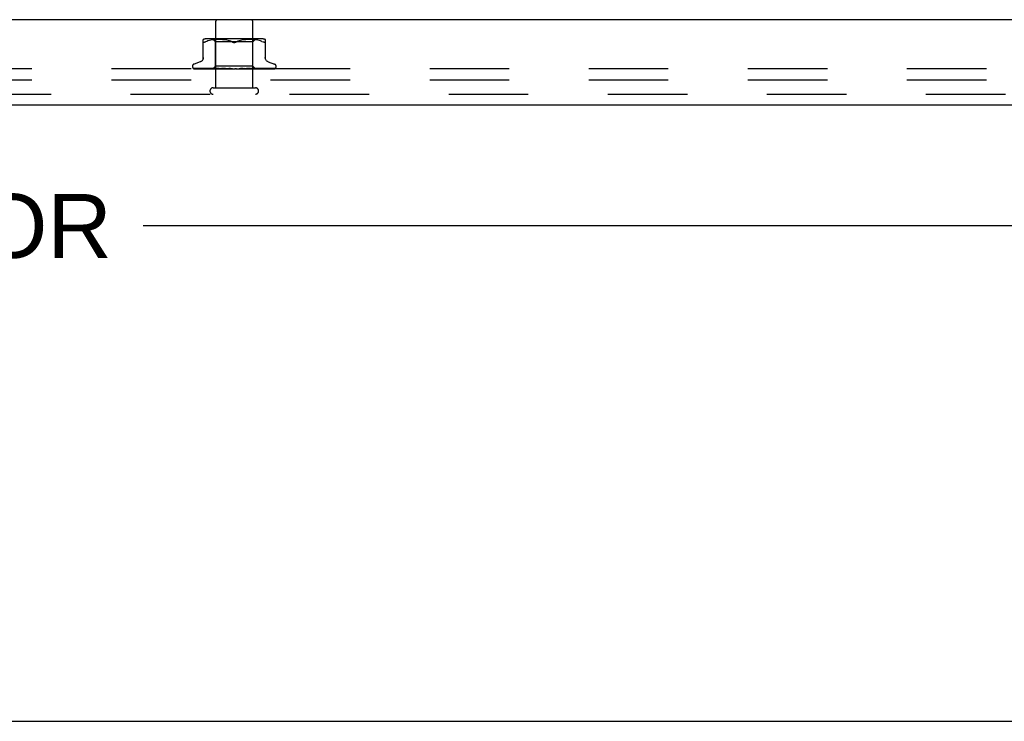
# Model space of a CAD drawing. Header units: inches. Extents: x 0 to 97.1, y 0 to 62.9.
# Tile 31 of 56: x 83.9 to 90.5, y 0 to 4.7. Entities that reach past the tile are written whole.
import ezdxf

# ---------------------------------------------------------------- set-up
doc = ezdxf.new("R2010")
doc.units = ezdxf.units.IN
doc.header["$LTSCALE"] = 5.342857
doc.header["$MEASUREMENT"] = 0
doc.linetypes.add('HIDDEN', pattern=[0.2, 0.1, -0.1])
doc.layers.get('0').update_dxf_attribs({"linetype": 'CONTINUOUS'})
for name, color, linetype in [('DEFAULT_2', 8, 'HIDDEN'), ('DIMENSIONS', 7, 'CONTINUOUS'), ('FRONT_COVER', 7, 'CONTINUOUS')]:
    doc.layers.add(name, color=color, linetype=linetype)
doc.styles.get("Standard").update_dxf_attribs({"font": 'arial.ttf'})
doc.dimstyles.new('DIMSTYLE_1', dxfattribs={"dimtxt": 0.428571, "dimasz": 0.571429, "dimexe": 0.09, "dimexo": 0.07, "dimgap": 0.0375, "dimtad": 0, "dimtih": 1, "dimtoh": 1, "dimzin": 4, "dimdsep": 46, "dimtxsty": 'Standard', "dimblk": '_FILLED', "dimblk1": '_FILLED', "dimblk2": '_FILLED', "dimcen": 0.09, "dimadec": 3, "dimazin": 1, "dimtfac": 1, "dimtdec": 3, "dimtofl": 0, "dimtmove": 0, "dimatfit": 3, "dimldrblk": '_FILLED', "dimfxl": 0, "dimtolj": 1, "dimtzin": 4, "dimarcsym": 0})

# ---------------------------------------------------------------- blocks, each defined once
blk = doc.blocks.new('_FILLED')
at = {"color": 0, "linetype": 'ByBlock'}
blk.add_solid([(0, 0), (-1, 0.2), (-1, -0.2)], dxfattribs=at)
blk = doc.blocks.new('*D9')
at = {"layer": 'DIMENSIONS', "color": 2, "linetype": 'Continuous'}
for p, q in [((69.5552, 3.8813), (69.5552, 2.812)), ((93.8252, 3.8813), (93.8252, 2.812)), ((69.5552, 3.3263), (78.6353, 3.3263)), ((93.8252, 3.3263), (84.7452, 3.3263))]:
    blk.add_line(p, q, dxfattribs=at)
at = {"layer": 'DIMENSIONS', "color": 2, "linetype": 'Continuous', "xscale": 0.5714285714, "yscale": 0.5714285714, "zscale": 0.5714285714, "rotation": 180}
blk.add_blockref('_FILLED', (69.5552, 3.3263), dxfattribs=at)
at = {"layer": 'DIMENSIONS', "color": 2, "linetype": 'Continuous', "xscale": 0.5714285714, "yscale": 0.5714285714, "zscale": 0.5714285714}
blk.add_blockref('_FILLED', (93.8252, 3.3263), dxfattribs=at)
at = {"layer": 'DIMENSIONS', "color": 2, "linetype": 'Continuous', "insert": (81.6902, 3.5406), "char_height": 0.428571, "width": 5.68136, "attachment_point": 2, "line_spacing_factor": 0.9}
blk.add_mtext('24.27 FRONT DOOR', dxfattribs=at)

msp = doc.modelspace()

# ---------------------------------------------------------------- linework, layer by layer
at = {"color": 7, "linetype": 'Continuous'}
msp.add_line((0, 0), (97.142857, 0), dxfattribs=at)
at = {"layer": 'DEFAULT_2', "color": 8, "linetype": 'HIDDEN'}
for p, q in [((93.615219, 4.381318), (69.765219, 4.381318)), ((93.615219, 4.306318), (69.765219, 4.306318))]:
    msp.add_line(p, q, dxfattribs=at)
at = {"layer": 'FRONT_COVER', "color": 3, "linetype": 'Continuous'}
for p, q in [((93.810219, 4.711318), (69.570219, 4.711318)), ((93.680219, 4.136318), (69.700219, 4.136318))]:
    msp.add_line(p, q, dxfattribs=at)
at = {"layer": 'FRONT_COVER', "color": 8, "linetype": 'HIDDEN'}
for p, q in [((85.232886, 4.254318), (85.232886, 4.701318)), ((85.480886, 4.254318), (85.480886, 4.701318)), ((85.148552, 4.448603), (85.148552, 4.577826)), ((85.171598, 4.566012), (85.163136, 4.562407)), ((85.180458, 4.569078), (85.171568, 4.566002)), ((85.536478, 4.583341), (85.177293, 4.583341)), ((85.189815, 4.571587), (85.18041, 4.569063)), ((85.199371, 4.573589), (85.189763, 4.571574)), ((85.208907, 4.5751), (85.19932, 4.573579)), ((85.218277, 4.576204), (85.208857, 4.575093)), ((85.231636, 4.563342), (85.211636, 4.583341)), ((85.227204, 4.576969), (85.218221, 4.576199)), ((85.235854, 4.577452), (85.227121, 4.576963)), ((85.244235, 4.577738), (85.235739, 4.577447)), ((85.252547, 4.577821), (85.244091, 4.577734)), ((85.260973, 4.577741), (85.252376, 4.577821)), ((85.26956, 4.577453), (85.260783, 4.577745)), ((85.278446, 4.57695), (85.269361, 4.577462)), ((85.287544, 4.576166), (85.278251, 4.576963)), ((85.296857, 4.575058), (85.287363, 4.576184)), ((85.306248, 4.573556), (85.296703, 4.575079)), ((85.315629, 4.571592), (85.306128, 4.573578)), ((85.324852, 4.569117), (85.315545, 4.571612)), ((85.333701, 4.566054), (85.342303, 4.562407)), ((85.380071, 4.566054), (85.371469, 4.562407)), ((85.388967, 4.569131), (85.38005, 4.566045)), ((85.398226, 4.571612), (85.388919, 4.569117)), ((85.407644, 4.573578), (85.398143, 4.571592)), ((85.417068, 4.575079), (85.407523, 4.573556)), ((85.426408, 4.576184), (85.416914, 4.575058)), ((85.435521, 4.576963), (85.426228, 4.576166)), ((85.444411, 4.577462), (85.435325, 4.57695)), ((85.452988, 4.577745), (85.444212, 4.577453)), ((85.461395, 4.577821), (85.452799, 4.577741)), ((85.469681, 4.577734), (85.461225, 4.577821)), ((85.478033, 4.577447), (85.469536, 4.577738)), ((85.48665, 4.576963), (85.477918, 4.577452)), ((85.482136, 4.563342), (85.502136, 4.583341)), ((85.495551, 4.576199), (85.486568, 4.576969)), ((85.504914, 4.575093), (85.495495, 4.576204)), ((85.514452, 4.573579), (85.504864, 4.5751)), ((85.524009, 4.571574), (85.514401, 4.573589)), ((85.533362, 4.569063), (85.523956, 4.571587)), ((85.542204, 4.566002), (85.533314, 4.569078)), ((85.542174, 4.566012), (85.550636, 4.562407)), ((85.565219, 4.577826), (85.565219, 4.448603)), ((85.155833, 4.559496), (85.157938, 4.560172)), ((85.160377, 4.561144), (85.157938, 4.560172)), ((85.160377, 4.561144), (85.163136, 4.562407)), ((85.482136, 4.563342), (85.231636, 4.563342)), ((85.231636, 4.400319), (85.231636, 4.563342)), ((85.482136, 4.400319), (85.482136, 4.563342)), ((85.562622, 4.5591), (85.563692, 4.559496)), ((85.075636, 4.397814), (85.075636, 4.396984)), ((85.082984, 4.384746), (85.083648, 4.384261)), ((85.15422, 4.38296), (85.085255, 4.383961)), ((85.128894, 4.428869), (85.086602, 4.413476)), ((85.086673, 4.381318), (85.361226, 4.381318)), ((85.139185, 4.383286), (85.09448, 4.383961)), ((85.095329, 4.383948), (85.096534, 4.383278)), ((85.113202, 4.38396), (85.112739, 4.384)), ((85.229515, 4.382104), (85.113197, 4.383961)), ((85.17651, 4.38296), (85.116085, 4.383961)), ((85.18182, 4.382651), (85.139185, 4.383286)), ((85.14071, 4.38396), (85.140641, 4.383965)), ((85.14065, 4.383965), (85.146722, 4.383193)), ((85.140735, 4.38396), (85.14071, 4.38396)), ((85.244326, 4.382104), (85.140731, 4.38396)), ((85.144625, 4.38396), (85.14457, 4.383962)), ((85.214098, 4.382104), (85.153935, 4.38296)), ((85.219316, 4.382104), (85.161837, 4.38296)), ((85.262806, 4.382103), (85.176091, 4.38396)), ((85.176095, 4.383959), (85.176226, 4.38395)), ((85.224683, 4.382959), (85.180857, 4.38396)), ((85.187505, 4.382749), (85.195584, 4.38193)), ((85.195584, 4.38193), (85.201877, 4.381318)), ((85.212635, 4.381318), (85.231636, 4.400319)), ((85.214098, 4.382105), (85.214022, 4.382081)), ((85.214046, 4.382105), (85.214073, 4.382081)), ((85.285045, 4.382102), (85.218008, 4.383959)), ((85.218009, 4.383958), (85.218262, 4.383943)), ((85.218269, 4.383942), (85.230797, 4.382744)), ((85.219317, 4.382105), (85.219135, 4.382081)), ((85.219164, 4.382105), (85.219286, 4.382081)), ((85.256458, 4.382958), (85.223477, 4.383958)), ((85.263219, 4.382103), (85.224683, 4.382959)), ((85.229515, 4.382104), (85.229226, 4.382081)), ((85.229266, 4.382104), (85.229472, 4.382081)), ((85.230797, 4.382744), (85.239615, 4.381926)), ((85.482136, 4.400319), (85.231636, 4.400319)), ((85.238068, 4.381318), (85.243931, 4.382081)), ((85.239615, 4.381926), (85.246345, 4.381318)), ((85.244326, 4.382104), (85.243931, 4.382081)), ((85.243989, 4.382104), (85.244263, 4.382081)), ((85.249382, 4.381318), (85.244263, 4.382081)), ((85.255696, 4.381318), (85.262718, 4.382081)), ((85.285523, 4.382102), (85.256458, 4.382958)), ((85.263219, 4.382104), (85.262718, 4.382081)), ((85.262805, 4.382103), (85.263125, 4.382081)), ((85.269527, 4.381318), (85.263125, 4.382081)), ((85.264993, 4.383956), (85.265257, 4.383939)), ((85.309932, 4.3821), (85.264997, 4.383956)), ((85.265285, 4.383937), (85.272031, 4.383329)), ((85.285034, 4.38328), (85.270989, 4.383954)), ((85.272031, 4.383329), (85.282669, 4.382381)), ((85.276981, 4.381318), (85.284909, 4.382081)), ((85.282669, 4.382381), (85.286844, 4.382013)), ((85.285151, 4.382098), (85.284909, 4.382081)), ((85.298543, 4.382645), (85.285034, 4.38328)), ((85.285045, 4.382103), (85.285375, 4.382081)), ((85.285523, 4.382102), (85.285151, 4.382098)), ((85.29283, 4.381318), (85.285375, 4.382081)), ((85.286844, 4.382013), (85.290408, 4.3817)), ((85.290408, 4.3817), (85.293449, 4.381435)), ((85.293449, 4.381435), (85.294798, 4.381318)), ((85.310469, 4.382099), (85.298543, 4.382645)), ((85.301153, 4.381318), (85.309702, 4.382081)), ((85.310469, 4.382099), (85.309702, 4.382081)), ((85.309932, 4.3821), (85.31021, 4.382081)), ((85.318448, 4.381318), (85.31021, 4.382081)), ((85.345456, 4.381318), (85.315518, 4.383937)), ((85.327387, 4.383243), (85.321989, 4.383911)), ((85.32734, 4.381318), (85.336199, 4.382081)), ((85.332674, 4.382611), (85.327387, 4.383243)), ((85.337416, 4.382066), (85.332674, 4.382611)), ((85.354595, 4.381318), (85.363445, 4.382081)), ((85.360414, 4.381318), (85.36079, 4.381512)), ((85.362187, 4.38208), (85.362224, 4.38211)), ((85.362432, 4.382294), (85.362501, 4.382353)), ((85.362579, 4.382418), (85.362666, 4.382489)), ((85.372876, 4.381318), (85.363982, 4.382081)), ((85.367081, 4.381318), (85.626923, 4.381318)), ((85.381933, 4.381318), (85.390453, 4.382081)), ((85.398438, 4.382638), (85.390071, 4.382092)), ((85.39065, 4.382096), (85.390453, 4.382081)), ((85.423871, 4.383951), (85.39065, 4.382095)), ((85.399719, 4.381318), (85.390976, 4.382081)), ((85.423672, 4.383937), (85.393812, 4.381318)), ((85.407885, 4.383272), (85.398438, 4.382638)), ((85.417668, 4.383946), (85.407885, 4.383272)), ((85.408365, 4.381318), (85.416248, 4.382081)), ((85.416056, 4.382102), (85.416737, 4.382081)), ((85.439969, 4.382957), (85.416057, 4.382101)), ((85.416564, 4.382102), (85.416248, 4.382081)), ((85.472804, 4.383958), (85.416564, 4.382101)), ((85.425013, 4.381318), (85.416737, 4.382081)), ((85.423681, 4.383937), (85.423881, 4.383952)), ((85.432937, 4.381318), (85.439898, 4.382081)), ((85.43978, 4.382103), (85.440336, 4.382081)), ((85.473735, 4.382959), (85.439781, 4.382103)), ((85.440227, 4.382103), (85.439898, 4.382081)), ((85.467052, 4.383957), (85.439969, 4.382957)), ((85.517453, 4.38396), (85.440228, 4.382103)), ((85.447845, 4.381318), (85.440336, 4.382081)), ((85.443595, 4.381318), (85.459535, 4.382743)), ((85.45476, 4.381318), (85.460547, 4.382081)), ((85.459535, 4.382743), (85.472526, 4.38394)), ((85.46047, 4.382104), (85.460918, 4.382081)), ((85.487947, 4.382651), (85.460471, 4.382104)), ((85.460847, 4.382104), (85.460547, 4.382081)), ((85.556266, 4.38396), (85.460847, 4.382104)), ((85.46739, 4.381318), (85.460918, 4.382081)), ((85.472531, 4.38394), (85.472813, 4.383958)), ((85.473046, 4.381318), (85.47745, 4.382081)), ((85.512313, 4.383959), (85.473735, 4.382959)), ((85.477398, 4.382104), (85.477741, 4.382081)), ((85.587855, 4.383961), (85.477399, 4.382104)), ((85.477692, 4.382104), (85.47745, 4.382081)), ((85.482941, 4.381318), (85.477741, 4.382081)), ((85.500377, 4.382078), (85.482136, 4.400319)), ((85.535944, 4.383629), (85.487947, 4.382651)), ((85.489959, 4.382105), (85.490195, 4.382081)), ((85.507089, 4.382359), (85.48996, 4.382104)), ((85.490161, 4.382105), (85.489995, 4.382081)), ((85.490262, 4.381318), (85.501005, 4.38233)), ((85.546147, 4.383286), (85.492429, 4.382359)), ((85.556649, 4.38296), (85.497703, 4.382104)), ((85.497703, 4.382105), (85.497831, 4.382081)), ((85.497805, 4.382105), (85.49773, 4.382081)), ((85.515638, 4.382359), (85.497806, 4.382104)), ((85.560618, 4.38296), (85.50035, 4.382104)), ((85.501098, 4.381318), (85.50035, 4.382105)), ((85.500356, 4.382099), (85.500373, 4.382081)), ((85.501005, 4.38233), (85.50964, 4.383177)), ((85.56622, 4.383286), (85.506626, 4.382359)), ((85.50964, 4.383177), (85.517239, 4.383945)), ((85.517246, 4.383946), (85.517449, 4.383959)), ((85.589883, 4.38363), (85.52637, 4.382651)), ((85.532131, 4.381318), (85.53813, 4.381933)), ((85.551915, 4.38396), (85.535944, 4.383629)), ((85.623927, 4.383961), (85.535947, 4.382651)), ((85.584447, 4.38396), (85.546147, 4.383286)), ((85.556229, 4.383956), (85.556261, 4.38396)), ((85.629453, 4.383961), (85.560618, 4.38296)), ((85.608743, 4.383961), (85.56622, 4.383286)), ((85.62512, 4.383961), (85.579481, 4.383286)), ((85.584878, 4.428869), (85.62717, 4.413476)), ((85.588106, 4.383979), (85.58785, 4.38396)), ((85.611085, 4.383961), (85.589883, 4.38363)), ((85.638136, 4.397814), (85.638136, 4.396984)), ((85.214886, 4.254318), (85.498886, 4.254318)), ((69.700219, 4.211318), (93.680219, 4.211318))]:
    msp.add_line(p, q, dxfattribs=at)
for points in [[(85.342303, 4.562407), (85.333722, 4.566045), (85.324804, 4.569131)], [(85.155833, 4.559496), (85.154014, 4.5591), (85.15246, 4.558966), (85.15115, 4.5591), (85.15008, 4.559496), (85.149267, 4.560172), (85.148739, 4.561144), (85.148552, 4.562407)], [(85.356886, 4.558969), (85.354499, 4.559056), (85.352061, 4.55934), (85.349584, 4.559825), (85.347109, 4.560501), (85.344675, 4.56136), (85.342303, 4.562407)], [(85.342303, 4.562407), (85.343559, 4.561827), (85.344883, 4.561285), (85.34628, 4.560774), (85.347733, 4.56031), (85.349231, 4.559906), (85.350762, 4.559568), (85.352317, 4.559303), (85.353871, 4.559114), (85.355392, 4.559003), (85.356886, 4.558969)], [(85.356886, 4.558969), (85.358794, 4.559027), (85.360716, 4.559203), (85.362652, 4.559502), (85.364563, 4.559911), (85.366418, 4.560425), (85.3682, 4.561024), (85.369882, 4.561682), (85.371469, 4.562407)], [(85.371469, 4.562407), (85.369094, 4.561359), (85.366659, 4.560499), (85.364183, 4.559823), (85.361706, 4.55934), (85.359269, 4.559056), (85.356886, 4.558969)], [(85.562622, 4.5591), (85.561312, 4.558966), (85.559758, 4.5591), (85.557939, 4.559496), (85.555834, 4.560172), (85.553394, 4.561144), (85.550636, 4.562407)], [(85.565219, 4.562407), (85.565033, 4.561144), (85.564505, 4.560172), (85.563692, 4.559496)], [(85.148552, 4.456447), (85.148319, 4.452776), (85.147615, 4.449112), (85.146442, 4.445558), (85.144818, 4.44217), (85.142771, 4.439016), (85.140338, 4.43616), (85.137575, 4.433647), (85.134539, 4.431526), (85.131279, 4.429816), (85.129361, 4.429039)], [(85.58441, 4.429039), (85.582493, 4.429816), (85.579233, 4.431526), (85.576196, 4.433647), (85.573434, 4.43616), (85.571001, 4.439016), (85.568954, 4.44217), (85.56733, 4.445558), (85.566156, 4.449112), (85.565452, 4.452776), (85.565219, 4.456447)], [(85.085259, 4.38396), (85.084628, 4.384001), (85.084022, 4.384103), (85.08346, 4.384256), (85.082958, 4.384445), (85.082526, 4.384652)], [(85.082534, 4.384648), (85.08341, 4.384204), (85.084709, 4.383625), (85.086084, 4.383092), (85.087537, 4.382598), (85.089074, 4.382134), (85.090706, 4.381698), (85.09233, 4.381318)], [(85.082949, 4.384772), (85.082932, 4.384783), (85.082984, 4.384746)], [(85.085856, 4.38396), (85.085426, 4.383981), (85.084829, 4.384062), (85.08428, 4.384191), (85.083802, 4.384351), (85.083418, 4.384515), (85.083139, 4.384658), (85.082981, 4.384752), (85.082949, 4.384772)], [(85.083648, 4.384261), (85.083994, 4.384014), (85.08439, 4.383741), (85.084826, 4.383453), (85.085302, 4.383153), (85.085815, 4.382847), (85.086363, 4.382542), (85.086945, 4.382239), (85.087559, 4.381946), (85.088205, 4.381665), (85.08888, 4.381401), (85.089113, 4.381318)], [(85.084696, 4.382152), (85.084832, 4.382084), (85.085704, 4.381687), (85.086673, 4.381318)], [(85.094485, 4.38396), (85.094049, 4.383985), (85.093567, 4.384056), (85.093359, 4.384104)], [(85.093363, 4.384104), (85.094749, 4.383764), (85.096765, 4.383297), (85.098854, 4.382847), (85.101009, 4.382414), (85.103231, 4.381997), (85.105518, 4.381598), (85.107245, 4.381318)], [(85.094929, 4.384172), (85.094873, 4.384192), (85.094825, 4.384211), (85.094892, 4.384179), (85.095065, 4.38409), (85.095329, 4.383948)], [(85.096256, 4.38396), (85.095813, 4.383986), (85.095366, 4.384054), (85.095051, 4.384132), (85.094929, 4.384172)], [(85.161837, 4.38296), (85.117791, 4.38363), (85.096255, 4.383961)], [(85.096534, 4.383278), (85.09703, 4.383009), (85.097562, 4.38273), (85.098125, 4.382448), (85.098717, 4.382166), (85.099337, 4.381891), (85.099983, 4.381626), (85.100654, 4.381376), (85.100821, 4.381318)], [(85.112746, 4.384), (85.114721, 4.383672), (85.117538, 4.383221), (85.120392, 4.382784), (85.123275, 4.382363), (85.126187, 4.381955), (85.129121, 4.381564), (85.131064, 4.381318)], [(85.115582, 4.384012), (85.115577, 4.384013), (85.115645, 4.383991), (85.115839, 4.383918), (85.116151, 4.383785), (85.116562, 4.383597), (85.117057, 4.38336), (85.118253, 4.382779)], [(85.116083, 4.38396), (85.115831, 4.383974), (85.115633, 4.384001), (85.115582, 4.384012)], [(85.118253, 4.382779), (85.118936, 4.382455), (85.119663, 4.382126), (85.120429, 4.3818), (85.121232, 4.381488), (85.12171, 4.381318)], [(85.14457, 4.383962), (85.144576, 4.383961), (85.144702, 4.383937), (85.144979, 4.38386), (85.145395, 4.383717), (85.145921, 4.383508), (85.14652, 4.383249), (85.147183, 4.38295), (85.147894, 4.382624), (85.148656, 4.382278), (85.149482, 4.381919), (85.150362, 4.381563), (85.151025, 4.381318)], [(85.214383, 4.382651), (85.162049, 4.383629), (85.144628, 4.38396)], [(85.146722, 4.383193), (85.150268, 4.38276), (85.153802, 4.382342), (85.157324, 4.381938), (85.162984, 4.381318)], [(85.176234, 4.38395), (85.179215, 4.383626), (85.187505, 4.382749)], [(85.180855, 4.383959), (85.181046, 4.383944), (85.181361, 4.383891), (85.18179, 4.383784), (85.182313, 4.383615), (85.182911, 4.38339), (85.183556, 4.383121), (85.184241, 4.382818), (85.185691, 4.382157)], [(85.185691, 4.382157), (85.186455, 4.38182), (85.187244, 4.381493), (85.1877, 4.381318)], [(85.212707, 4.381318), (85.212987, 4.38151), (85.213299, 4.381701), (85.213644, 4.381891), (85.214022, 4.382081)], [(85.213009, 4.381318), (85.213323, 4.381591), (85.213583, 4.381807), (85.213792, 4.381966), (85.213945, 4.382066), (85.214038, 4.382104), (85.214046, 4.382105)], [(85.213644, 4.381318), (85.21385, 4.381591), (85.214, 4.381807), (85.214093, 4.381966), (85.214128, 4.382066), (85.214104, 4.382104), (85.214098, 4.382105)], [(85.214447, 4.381318), (85.214303, 4.38151), (85.214193, 4.381701), (85.214116, 4.381891), (85.214073, 4.382081)], [(85.216179, 4.381318), (85.216871, 4.38151), (85.217595, 4.381701), (85.218349, 4.381891), (85.219135, 4.382081)], [(85.217575, 4.381318), (85.217984, 4.381591), (85.218346, 4.381807), (85.218663, 4.381966), (85.218928, 4.382066), (85.219135, 4.382104), (85.219164, 4.382105)], [(85.221335, 4.381318), (85.220773, 4.38151), (85.220244, 4.381701), (85.219748, 4.381891), (85.219286, 4.382081)], [(85.219455, 4.381318), (85.219547, 4.381591), (85.219581, 4.381807), (85.219554, 4.381966), (85.21947, 4.382066), (85.219317, 4.382105)], [(85.223468, 4.383958), (85.223595, 4.383952), (85.224044, 4.383901), (85.224594, 4.383788), (85.225224, 4.383604), (85.225906, 4.383357), (85.226624, 4.383058), (85.227355, 4.382726)], [(85.224735, 4.381318), (85.225816, 4.38151), (85.226925, 4.381701), (85.228061, 4.381891), (85.229226, 4.382081)], [(85.227175, 4.381318), (85.227666, 4.381591), (85.228116, 4.381807), (85.22853, 4.381966), (85.228898, 4.382066), (85.229211, 4.382104), (85.229266, 4.382104)], [(85.227355, 4.382726), (85.228835, 4.382017), (85.229585, 4.381668), (85.230394, 4.381318)], [(85.233122, 4.381318), (85.232162, 4.38151), (85.231233, 4.381701), (85.230337, 4.381891), (85.229472, 4.382081)], [(85.230234, 4.381318), (85.230208, 4.381591), (85.230124, 4.381807), (85.229979, 4.381966), (85.229779, 4.382066), (85.229515, 4.382104)], [(85.241464, 4.381318), (85.242018, 4.381591), (85.24254, 4.381807), (85.243036, 4.381966), (85.243493, 4.382066), (85.243901, 4.382104), (85.243989, 4.382104)], [(85.24559, 4.381318), (85.245447, 4.381591), (85.245249, 4.381807), (85.244991, 4.381966), (85.244683, 4.382066), (85.244326, 4.382104)], [(85.259924, 4.381318), (85.260526, 4.381592), (85.261101, 4.381808), (85.261654, 4.381966), (85.262178, 4.382065), (85.262667, 4.382103), (85.262805, 4.382103)], [(85.264969, 4.381318), (85.264714, 4.381591), (85.264408, 4.381807), (85.264047, 4.381966), (85.263641, 4.382066), (85.263219, 4.382104)], [(85.270971, 4.383954), (85.271571, 4.383895), (85.272244, 4.38376), (85.272947, 4.38355), (85.273636, 4.383289), (85.274306, 4.382991), (85.274945, 4.382674), (85.275558, 4.38235), (85.276155, 4.382027), (85.276749, 4.38171), (85.277354, 4.381403), (85.277531, 4.381318)], [(85.281889, 4.381318), (85.282508, 4.381591), (85.283116, 4.381807), (85.283719, 4.381966), (85.284303, 4.382066), (85.284853, 4.382104), (85.285045, 4.382103)], [(85.28767, 4.381318), (85.287342, 4.381572), (85.286975, 4.381778), (85.286566, 4.381935), (85.286123, 4.382043), (85.285652, 4.382097), (85.285523, 4.382102)], [(85.306565, 4.381318), (85.307183, 4.381591), (85.307801, 4.381807), (85.308426, 4.381966), (85.309042, 4.382066), (85.309635, 4.382104), (85.309932, 4.3821)], [(85.312872, 4.381318), (85.312425, 4.381591), (85.311942, 4.381807), (85.311416, 4.381966), (85.310861, 4.382066), (85.310469, 4.382099)], [(85.321902, 4.383921), (85.322328, 4.383859), (85.322992, 4.383705), (85.323631, 4.383491), (85.32421, 4.383244), (85.324734, 4.382976), (85.325199, 4.382706), (85.325621, 4.382438), (85.326014, 4.382173), (85.326389, 4.381916), (85.326757, 4.381668), (85.327143, 4.38142), (85.327313, 4.381318)], [(85.333059, 4.381318), (85.333654, 4.381591), (85.33426, 4.381807), (85.334885, 4.381966), (85.335511, 4.382066), (85.336125, 4.382104), (85.336731, 4.382081)], [(85.337416, 4.382066), (85.336813, 4.382104), (85.336199, 4.382081)], [(85.339666, 4.381318), (85.339145, 4.381591), (85.338597, 4.381807), (85.338016, 4.381966), (85.337416, 4.382066)], [(85.363165, 4.382857), (85.36287, 4.382663), (85.362481, 4.38242), (85.362075, 4.382181), (85.361649, 4.381945), (85.361202, 4.381713), (85.36079, 4.381512)], [(85.36079, 4.381512), (85.360965, 4.381591), (85.361537, 4.381807), (85.362138, 4.381966), (85.362753, 4.382066), (85.363365, 4.382104), (85.363982, 4.382081)], [(85.361226, 4.381318), (85.361474, 4.381486), (85.361675, 4.381636), (85.36184, 4.381769), (85.361959, 4.38187), (85.362045, 4.381947), (85.362101, 4.381997)], [(85.362101, 4.381997), (85.362225, 4.38211), (85.362269, 4.38215), (85.362318, 4.382194)], [(85.362224, 4.38211), (85.362441, 4.3823), (85.362625, 4.382454), (85.362864, 4.382642), (85.363165, 4.382857)], [(85.362762, 4.382565), (85.362868, 4.382646), (85.362986, 4.382733), (85.363118, 4.382825), (85.363176, 4.382865)], [(85.363177, 4.382864), (85.36351, 4.383074), (85.363918, 4.383296), (85.364385, 4.383506), (85.364906, 4.38369), (85.365476, 4.383835), (85.366073, 4.383927), (85.366665, 4.383961), (85.367251, 4.383937)], [(85.367081, 4.381318), (85.366506, 4.381591), (85.365914, 4.381807), (85.365298, 4.381966), (85.364675, 4.382066), (85.364059, 4.382104), (85.363445, 4.382081)], [(85.387642, 4.381318), (85.388128, 4.381591), (85.388646, 4.381807), (85.389202, 4.381966), (85.389782, 4.382066), (85.39007, 4.382093)], [(85.39007, 4.382093), (85.390371, 4.382104), (85.390976, 4.382081)], [(85.394129, 4.381318), (85.393519, 4.381591), (85.392904, 4.381807), (85.392276, 4.381966), (85.391652, 4.382066), (85.391046, 4.382104), (85.39065, 4.382096)], [(85.411558, 4.381318), (85.411817, 4.381457), (85.412325, 4.381745), (85.413319, 4.382334)], [(85.413319, 4.382334), (85.413835, 4.382632), (85.414382, 4.382926), (85.414971, 4.383211), (85.415596, 4.383469), (85.416259, 4.38369), (85.416925, 4.383849), (85.417562, 4.383937), (85.417708, 4.383948)], [(85.413758, 4.381318), (85.414162, 4.381591), (85.414607, 4.381807), (85.415098, 4.381966), (85.415622, 4.382066), (85.416056, 4.382102)], [(85.41983, 4.381318), (85.419209, 4.381591), (85.418592, 4.381807), (85.417976, 4.381966), (85.417373, 4.382066), (85.416799, 4.382104), (85.416564, 4.382102)], [(85.437819, 4.381318), (85.438126, 4.381591), (85.438482, 4.381807), (85.43889, 4.381966), (85.43934, 4.382066), (85.43978, 4.382103)], [(85.443256, 4.381318), (85.442645, 4.381591), (85.442051, 4.381807), (85.441467, 4.381966), (85.440907, 4.382066), (85.440386, 4.382104), (85.440227, 4.382103)], [(85.458954, 4.381318), (85.459154, 4.381591), (85.459407, 4.381807), (85.459718, 4.381966), (85.460077, 4.382066), (85.46047, 4.382104)], [(85.460257, 4.381318), (85.4609, 4.381612), (85.461568, 4.381939)], [(85.463561, 4.381318), (85.462982, 4.381591), (85.462431, 4.381807), (85.461901, 4.381966), (85.461405, 4.382066), (85.460956, 4.382104), (85.460847, 4.382104)], [(85.461568, 4.381939), (85.46292, 4.382618), (85.463618, 4.382953), (85.464335, 4.383266), (85.465051, 4.383537), (85.465756, 4.383752), (85.466403, 4.38389), (85.466954, 4.383951), (85.467064, 4.383957)], [(85.476401, 4.381318), (85.476485, 4.381591), (85.476628, 4.381807), (85.47683, 4.381966), (85.477085, 4.382066), (85.477398, 4.382104)], [(85.48001, 4.381318), (85.479485, 4.381591), (85.478996, 4.381807), (85.47854, 4.381966), (85.478125, 4.382066), (85.477764, 4.382104), (85.477692, 4.382104)], [(85.487133, 4.381318), (85.487898, 4.38151), (85.48863, 4.381701), (85.489329, 4.381891), (85.489995, 4.382081)], [(85.489528, 4.381318), (85.489494, 4.381591), (85.48952, 4.381807), (85.489606, 4.381966), (85.489748, 4.382066), (85.489959, 4.382105)], [(85.492009, 4.381318), (85.491556, 4.381591), (85.491148, 4.381807), (85.490782, 4.381966), (85.490464, 4.382066), (85.490203, 4.382104), (85.490161, 4.382105)], [(85.493935, 4.381318), (85.493044, 4.38151), (85.492124, 4.381701), (85.491174, 4.381891), (85.490195, 4.382081)], [(85.496513, 4.381318), (85.496868, 4.38151), (85.497189, 4.381701), (85.497476, 4.381891), (85.49773, 4.382081)], [(85.497861, 4.381318), (85.49771, 4.381591), (85.497619, 4.381807), (85.497585, 4.381966), (85.49761, 4.382066), (85.497703, 4.382105)], [(85.499124, 4.381318), (85.49876, 4.381591), (85.498448, 4.381807), (85.498184, 4.381966), (85.497974, 4.382066), (85.497823, 4.382104), (85.497805, 4.382105)], [(85.499977, 4.381318), (85.499488, 4.38151), (85.498968, 4.381701), (85.498416, 4.381891), (85.497831, 4.382081)], [(85.500846, 4.381318), (85.500778, 4.38151), (85.500677, 4.381701), (85.500542, 4.381891), (85.500373, 4.382081)], [(85.505384, 4.381318), (85.505538, 4.381378), (85.506384, 4.381733), (85.507205, 4.382103)], [(85.507205, 4.382103), (85.508795, 4.382839), (85.509555, 4.383172), (85.510283, 4.383463), (85.510947, 4.383692), (85.511527, 4.383849), (85.511992, 4.383932), (85.512315, 4.383959)], [(85.53813, 4.381933), (85.541913, 4.382336), (85.54573, 4.382754), (85.54958, 4.383186), (85.55622, 4.383956)], [(85.545252, 4.381318), (85.545783, 4.381517), (85.546616, 4.381855), (85.547412, 4.382201), (85.548887, 4.382869)], [(85.548887, 4.382869), (85.549566, 4.383172), (85.550194, 4.383437), (85.550763, 4.383656), (85.55124, 4.383815), (85.5516, 4.38391), (85.551828, 4.383951), (85.551915, 4.383959), (85.551917, 4.383959)], [(85.567697, 4.381318), (85.569752, 4.381556), (85.572981, 4.381945), (85.576211, 4.38235), (85.579432, 4.38277), (85.582644, 4.383204), (85.588097, 4.383978)], [(85.578398, 4.381318), (85.578633, 4.3814), (85.579536, 4.381745), (85.58039, 4.382103), (85.581178, 4.382456), (85.582562, 4.383102)], [(85.582562, 4.383102), (85.583155, 4.383376), (85.583686, 4.383613), (85.584122, 4.383793), (85.584309, 4.383863)], [(85.584309, 4.383863), (85.584437, 4.383908), (85.584623, 4.383964), (85.584677, 4.383977), (85.584593, 4.383967), (85.584449, 4.38396)], [(85.595689, 4.381318), (85.597519, 4.381577), (85.600137, 4.381971), (85.602711, 4.382382), (85.605236, 4.382807), (85.607711, 4.383249), (85.610131, 4.383704), (85.611813, 4.384036)], [(85.603614, 4.381318), (85.604245, 4.381544), (85.604975, 4.381834), (85.605676, 4.382136), (85.606342, 4.382444), (85.606973, 4.38275), (85.607563, 4.383048), (85.608589, 4.383575)], [(85.608589, 4.383575), (85.609005, 4.383786), (85.609341, 4.38395), (85.609566, 4.384051), (85.609623, 4.384075)], [(85.609623, 4.384075), (85.609653, 4.384086), (85.609599, 4.38407), (85.609411, 4.384025), (85.609088, 4.383979), (85.608745, 4.38396)], [(85.611814, 4.384035), (85.611543, 4.383991), (85.61108, 4.38396)], [(85.615132, 4.381318), (85.616781, 4.381633), (85.618733, 4.382043), (85.620601, 4.382474), (85.622389, 4.382923), (85.624099, 4.383395), (85.625725, 4.383888), (85.62683, 4.384252)], [(85.619987, 4.381318), (85.620643, 4.381559), (85.621359, 4.381852), (85.622042, 4.382161), (85.622687, 4.382478), (85.623295, 4.382798), (85.623862, 4.383114), (85.624384, 4.38342), (85.624859, 4.383708), (85.625616, 4.384179)], [(85.62596, 4.384389), (85.62599, 4.384406), (85.625995, 4.38441), (85.625875, 4.384353), (85.625633, 4.384257), (85.625275, 4.384145), (85.624822, 4.384044), (85.624301, 4.383978), (85.623926, 4.38396)], [(85.626821, 4.384248), (85.626764, 4.384229), (85.626273, 4.384094), (85.625694, 4.383997), (85.625115, 4.38396)], [(85.625427, 4.381318), (85.626949, 4.381774), (85.628259, 4.382245), (85.629492, 4.382771), (85.630673, 4.383367), (85.631822, 4.384071), (85.632949, 4.384938), (85.633793, 4.385763)], [(85.625616, 4.384179), (85.625864, 4.384331), (85.62596, 4.384389)], [(85.626926, 4.381318), (85.627263, 4.381443), (85.627686, 4.381611), (85.628098, 4.381789), (85.628499, 4.381974), (85.628887, 4.382165), (85.629264, 4.382362), (85.629627, 4.382563), (85.629977, 4.382767), (85.630313, 4.382973), (85.630636, 4.383181), (85.630946, 4.383389), (85.631243, 4.383597), (85.631525, 4.383803), (85.631793, 4.384008), (85.632045, 4.384208), (85.632283, 4.384403), (85.632505, 4.384592), (85.63271, 4.384773), (85.632898, 4.384943), (85.633071, 4.385103), (85.633222, 4.385247), (85.633345, 4.385367)], [(85.633345, 4.385367), (85.633611, 4.385626), (85.633622, 4.385637), (85.6336, 4.385616), (85.633537, 4.385557), (85.633414, 4.385449), (85.633251, 4.385315), (85.63306, 4.385169), (85.632846, 4.385019), (85.632617, 4.384873), (85.632372, 4.384731), (85.632111, 4.384595), (85.631836, 4.384469), (85.631546, 4.384353), (85.631244, 4.384249), (85.630932, 4.384159), (85.630611, 4.384085), (85.630281, 4.384027), (85.629945, 4.383987), (85.629605, 4.383964), (85.629449, 4.38396)]]:
    msp.add_lwpolyline(points, dxfattribs=at)
for centre, radius, start, end in [((85.242886, 4.701318), 0.01, 89.9999973, 180), ((85.470886, 4.701318), 0.01, 0, 90.0000027), ((85.177293, 4.505764), 0.077578, 90, 112.0760652), ((85.536478, 4.505764), 0.077578, 67.9239348, 90), ((85.092302, 4.397814), 0.016667, 110, 180), ((85.092302, 4.396984), 0.016667, 180, 242.8512306), ((85.621469, 4.397814), 0.016667, 0, 70), ((85.621469, 4.396984), 0.016667, 317.7646594, 360), ((85.214886, 4.232818), 0.0215, 89.9999993, 270.0000001), ((85.498886, 4.232818), 0.0215, 269.9999999, 90.0000007)]:
    msp.add_arc(centre, radius, start, end, dxfattribs=at)

# ---------------------------------------------------------------- dimensions: what is measured, and where the dimension line sits
at = {"layer": 'DIMENSIONS', "color": 2, "linetype": 'Continuous'}
dim = msp.add_linear_dim(base=(93.825219, 3.326269), p1=(69.555219, 3.951318), p2=(93.825219, 3.951318), text='<> FRONT DOOR', dimstyle='DIMSTYLE_1', dxfattribs=at)
dim.commit()
dim.dimension.update_dxf_attribs({"geometry": '*D9', "text_midpoint": (81.690219, 3.326269), "dimtype": 160})

doc.saveas('drawing.dxf')
